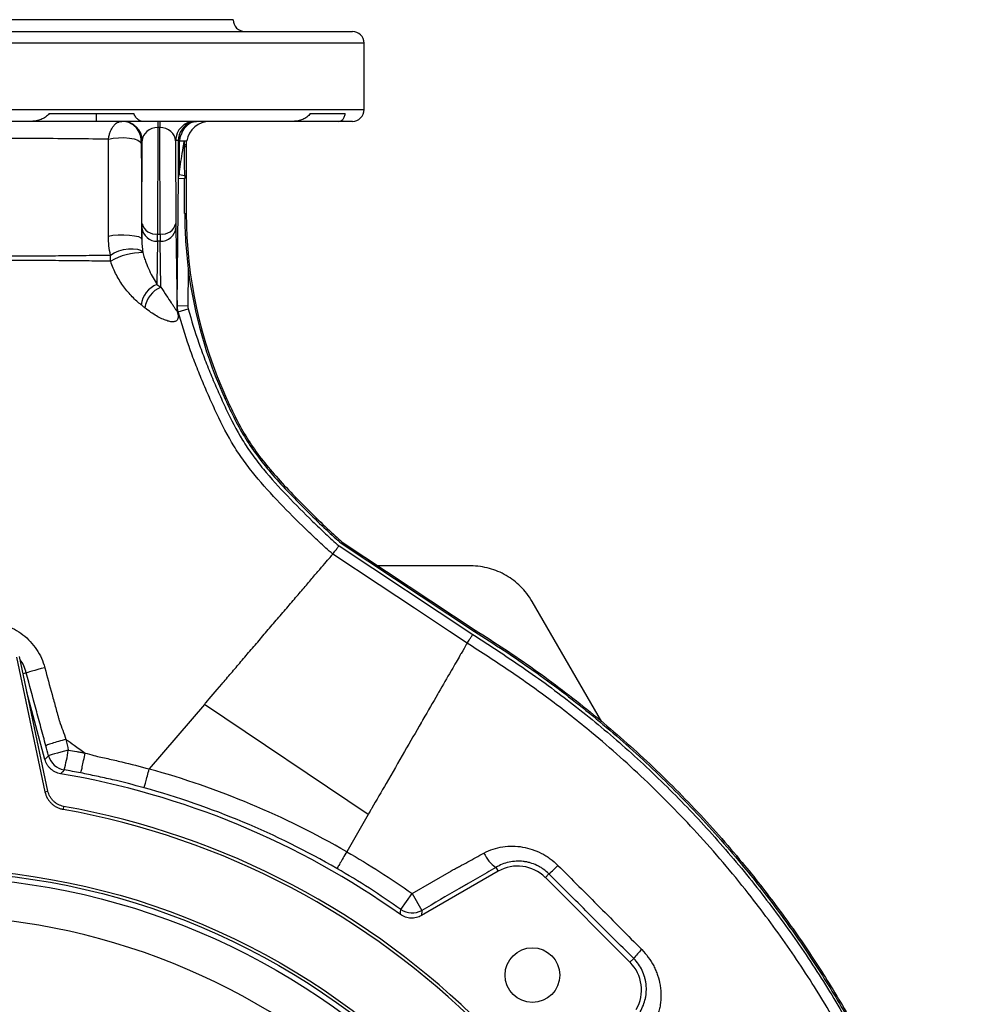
# Model space of a CAD drawing. Header units: millimetres. Extents: x 3529 to 6506, y 5193 to 8895.
# Tile 9 of 9: x 5139 to 6377, y 7636 to 8895. Entities that reach past the tile are written whole.
import ezdxf

# ---------------------------------------------------------------- set-up
doc = ezdxf.new("R2010")
doc.units = ezdxf.units.MM
doc.header["$LTSCALE"] = 5

msp = doc.modelspace()

# ---------------------------------------------------------------- linework, layer by layer
at = {"color": 7, "linetype": 'Continuous', "lineweight": 25}
for p, q in [((5412.2, 8895.3), (5017.2, 8895.3)), ((5017.2, 8880.3), (5564.7, 8880.3)), ((5579.7, 8780.3), (5579.7, 8865.3)), ((5176.9, 8775.3), (5285, 8775.3)), ((5236.7, 8775.3), (5236.7, 8765.3)), ((5510.9, 8775.3), (5555.7, 8775.3)), ((5154.2, 8765.3), (4880.2, 8765.3)), ((5236.7, 8765.3), (5154.2, 8765.3)), ((5275.1, 8765.3), (5236.7, 8765.3)), ((5295.2, 8765.3), (5291.5, 8765.3)), ((5488.9, 8765.3), (5295.2, 8765.3)), ((5316, 8757.4), (5315.5, 8621.2)), ((5316, 8765.3), (5316, 8757.4)), ((5318.4, 8757.4), (5316, 8757.4)), ((5318.4, 8765.3), (5318.4, 8757.4)), ((5318.9, 8621.2), (5318.4, 8757.4)), ((5547.3, 8765.3), (5488.9, 8765.3)), ((5564.7, 8765.3), (5547.3, 8765.3)), ((5295.9, 8740.6), (5294.6, 8740.6)), ((5295.5, 8634.6), (5295.9, 8740.6)), ((5338.5, 8740.6), (5338.9, 8634.6)), ((5342, 8740.6), (5338.5, 8740.6)), ((5349.6, 8740), (5349.7, 8740)), ((5352.2, 8736.3), (5352.2, 8647.5)), ((5340.7, 8529.7), (5342.3, 8692.5)), ((5342.3, 8692.5), (5350.2, 8692.4)), ((5342.9, 8697.3), (5350.2, 8696.2)), ((5350.2, 8647.5), (5352.2, 8647.5)), ((5295.3, 8614.5), (5295.5, 8629.1)), ((5338.9, 8629.1), (5340.5, 8523.3)), ((5315.5, 8621.2), (5318.9, 8621.2)), ((5315.5, 8612), (5314.7, 8556.8)), ((5318.9, 8612), (5315.5, 8612)), ((5319.8, 8553.1), (5318.9, 8612)), ((5354.7, 8576.5), (5354.2, 8529.5)), ((5340.7, 8529.7), (5354.2, 8529.5)), ((5341.9, 8521.8), (5354.7, 8525.3)), ((5402, 8409.9), (5403.8, 8410.7)), ((5550.5, 8225.6), (5551.7, 8227.2)), ((5550.5, 8225.6), (5720.8, 8112.8)), ((5551.7, 8227.2), (5721.9, 8114.4)), ((5547.6, 8222.3), (5718.8, 8108.9)), ((5715.8, 8196.6), (5597.8, 8196.6)), ((5883.7, 7997.1), (5794.9, 8151)), ((5720.8, 8112.8), (5721.9, 8114.4)), ((5710.4, 8095.9), (5710.4, 8095.9)), ((5134.8, 8079.8), (5171.4, 7907.7)), ((5175.2, 7908.5), (5138.7, 8080.6)), ((5171.4, 7948.9), (5148.3, 8035.3)), ((5375.4, 8019.4), (5304.8, 7936.9)), ((5585, 7878.8), (5375.4, 8019.4)), ((5171.4, 7948.9), (5175.9, 7953.9)), ((5195.3, 7889.1), (5194.6, 7885.3)), ((5585, 7878.8), (5557.5, 7831.1)), ((5585, 7878.8), (5585, 7878.8)), ((5748.3, 7811), (5751.2, 7806)), ((5641, 7777.6), (5691.4, 7806.7)), ((5751.2, 7806), (5653.2, 7749.4)), ((5816.2, 7802.7), (5811.6, 7798.1)), ((5919.9, 7689.7), (5811.6, 7798.1)), ((5626.6, 7757.2), (5641, 7777.6)), ((5641, 7777.6), (5653.5, 7756)), ((5653.5, 7756), (5653.2, 7749.4)), ((5924.7, 7694.4), (5919.9, 7689.7))]:
    msp.add_line(p, q, dxfattribs=at)
at = {"color": 8, "linetype": 'Continuous', "lineweight": 25}
for p, q in [((5579.7, 8865.3), (4454.7, 8865.3)), ((4454.7, 8780.3), (5579.7, 8780.3)), ((5147.5, 8059.7), (5143.3, 8058.6)), ((5171.4, 7907.7), (5175.2, 7908.5))]:
    msp.add_line(p, q, dxfattribs=at)
at = {"color": 7, "linetype": 'Continuous', "lineweight": 25, "flags": 128}
for points in [[(5367, 8765.3), (5362.2, 8764.9), (5357.9, 8763.6)], [(5252.6, 8742.4), (5258.5, 8743.7), (5265.3, 8744.4), (5272.5, 8744.5), (5279.4, 8744), (5285.5, 8742.8), (5290.3, 8741.1), (5293.4, 8739), (5294.6, 8736.8)], [(5252.5, 8618.4), (5258.4, 8619.5), (5265.2, 8620.1), (5272.5, 8620.3), (5279.6, 8619.9), (5285.9, 8619), (5290.9, 8617.8), (5294.1, 8616.2), (5295.3, 8614.5)], [(5255.2, 8594.3), (5260.1, 8597.1), (5265.8, 8599.5), (5272, 8601.2), (5278.4, 8602.2), (5284.4, 8602.4), (5289.6, 8601.8), (5293.8, 8600.4), (5296.6, 8598.4)], [(5711.5, 8097.8), (5689, 8112.7), (5644, 8142.6), (5598.9, 8172.4), (5539.6, 8211.7)], [(5171.2, 8066.4), (5166.7, 8065.2), (5162.3, 8064), (5158.3, 8062.9), (5154.8, 8061.9), (5151.8, 8061), (5149.6, 8060.4), (5148.1, 8059.9), (5147.5, 8059.7)], [(5201.2, 7960.8), (5196.5, 7959.5), (5191.9, 7958.3), (5187.6, 7957.1), (5183.8, 7956.1), (5180.7, 7955.2), (5178.2, 7954.6), (5176.6, 7954.1), (5175.9, 7953.9)], [(5195.8, 7935.8), (5193.8, 7933.4), (5191.4, 7930.8)], [(5626.2, 7750.7), (5626.4, 7753.8), (5626.6, 7757.2)]]:
    msp.add_lwpolyline(points, dxfattribs=at)
at = {"color": 7, "linetype": 'Continuous', "lineweight": 25}
for centre, radius in [((5017.2, 6895.3), 914.7), ((5017.2, 6895.3), 910.9), ((5017.2, 6895.3), 904), ((5795, 7673.2), 35)]:
    msp.add_circle(centre, radius, dxfattribs=at)
for centre, radius, start, end in [((5427.2, 8895.3), 15, 180, 270), ((5564.7, 8865.3), 15, 0, 90), ((5564.7, 8780.3), 15, 270, 0), ((5269.6, 8740.3), 25, 42.8162, 89.9992), ((5270.9, 8740.3), 25, 0.5706, 89.9971), ((5363.5, 8740.3), 25, 90.0029, 179.4294), ((5382.5, 8735.3), 30, 90.0924, 170.6171), ((5350.3, 8736), 8.05, 150.4621, 177.6262), ((5921.4, 8647.5), 569.2, 180, 204.5802), ((5313, 8639), 17.9, 193.9371, 278.2536), ((5314.3, 8630.9), 18.9, 185.4049, 273.4584), ((5321.5, 8639), 17.9, 261.7464, 346.0629), ((5320.1, 8630.9), 18.9, 266.5416, 354.5951), ((5297, 8514.5), 83, 90.1701, 120.0224), ((5921.4, 8647.5), 571.2, 187.1365, 204.5802), ((5327, 8526.4), 32.8, 112.0139, 172.7005), ((5331.5, 8522.9), 32.4, 111.1679, 173.2774), ((5358, 8523.3), 17.5, 180.1317, 203.3421), ((5024.4, 7985.4), 178.5, 343.8572, 352.0873), ((5200.1, 7960.4), 25, 195.1082, 260.1497), ((5017.2, 6895.3), 1080.5, 60, 74.562), ((5017.2, 6895.3), 1050, 54.5497, 80.4503), ((5017.2, 6895.3), 1055.6, 60, 74.562), ((5017.2, 6895.3), 1005.7, 10.1602, 79.8398), ((5017.2, 6895.3), 1009.6, 10.1602, 79.8398), ((5772.7, 7846.8), 43.3, 203.8902, 235.6792), ((5776.2, 7762.7), 50, 45, 120), ((5655.8, 7982.1), 240.7, 311.7947, 315.5415), ((5017.2, 6895.3), 854.2, 281.2086, 263.8476), ((5641, 7777.7), 25, 234.848, 299.8918), ((6007.4, 7630.3), 104.7, 133.8121, 142.2597), ((5884.6, 7654.3), 50, 330, 45)]:
    msp.add_arc(centre, radius, start, end, dxfattribs=at)
at = {"color": 8, "linetype": 'Continuous', "lineweight": 25}
for centre, start, end in [((5269.6, 8740.3), 0.573, 42.8162), ((5367, 8740.3), 111.4174, 179.428)]:
    msp.add_arc(centre, 25, start, end, dxfattribs=at)
at = {"color": 7, "linetype": 'Continuous', "lineweight": 25}
for centre, major_axis, ratio, start_param, end_param in [((5315.9, 8740.3), (20, 0.5), 0.852321, 1.545236, 3.098749), ((5318.5, 8740.3), (20, -0.5), 0.852321, 0.042844, 1.596356), ((5349.5, 8063.9), (0, 1350.3), 0.000523, 5.159308, 5.196563), ((5295, 8655.1), (-0.3, 30), 0.014297, 3.665048, 3.961754), ((5339.4, 8655.1), (0.3, 30), 0.014297, 2.321431, 2.618137), ((5315, 8655.3), (-0.3, 50), 0.008579, 3.66514, 3.961846), ((5319.4, 8655.3), (0.3, 50), 0.008579, 2.321339, 2.618045)]:
    msp.add_ellipse(centre, major_axis=major_axis, ratio=ratio, start_param=start_param, end_param=end_param, dxfattribs=at)
for points, knots in [([(5176.9, 8775.3), (5176.3, 8774.4), (5175.5, 8773.6), (5173.9, 8772.1), (5173, 8771.4), (5170.3, 8769.6), (5168.3, 8768.6), (5164.4, 8767), (5162.3, 8766.4), (5158.3, 8765.6), (5156.2, 8765.3), (5154.2, 8765.3)], [0, 0, 0, 0, 0.125, 0.125, 0.25, 0.25, 0.5, 0.5, 0.75, 0.75, 1, 1, 1, 1]), ([(5295.2, 8765.3), (5294.8, 8765.3), (5294.5, 8765.4), (5293.7, 8765.6), (5293.3, 8765.8), (5292.1, 8766.4), (5291.2, 8767), (5289.9, 8768.2), (5289.4, 8768.6), (5288.5, 8769.6), (5288, 8770.2), (5287.1, 8771.4), (5286.6, 8772.1), (5285.8, 8773.6), (5285.4, 8774.4), (5285, 8775.3)], [0, 0, 0, 0, 0.125, 0.125, 0.25, 0.25, 0.5, 0.5, 0.625, 0.625, 0.75, 0.75, 0.875, 0.875, 1, 1, 1, 1]), ([(5510.9, 8775.3), (5510.3, 8774.4), (5509.7, 8773.6), (5508.2, 8772.1), (5507.4, 8771.4), (5504.9, 8769.6), (5503.1, 8768.6), (5499.3, 8767), (5497.3, 8766.4), (5493.2, 8765.6), (5491.1, 8765.3), (5488.9, 8765.3)], [0, 0, 0, 0, 0.125, 0.125, 0.25, 0.25, 0.5, 0.5, 0.75, 0.75, 1, 1, 1, 1]), ([(5547.3, 8765.3), (5547.8, 8765.3), (5548.3, 8765.4), (5549.3, 8765.6), (5549.7, 8765.8), (5551, 8766.4), (5551.8, 8767), (5552.9, 8768.2), (5553.2, 8768.6), (5553.9, 8769.6), (5554.1, 8770.2), (5554.7, 8771.4), (5554.9, 8772.1), (5555.3, 8773.6), (5555.5, 8774.4), (5555.7, 8775.3)], [0, 0, 0, 0, 0.125, 0.125, 0.25, 0.25, 0.5, 0.5, 0.625, 0.625, 0.75, 0.75, 0.875, 0.875, 1, 1, 1, 1]), ([(5252.6, 8742.4), (5252.8, 8744), (5253.2, 8745.6), (5253.9, 8748.7), (5254.4, 8750.2), (5255.5, 8753), (5256.1, 8754.3), (5257.4, 8756.8), (5258.1, 8758), (5259.7, 8760), (5260.5, 8760.9), (5262.2, 8762.5), (5263, 8763.2), (5265.8, 8764.8), (5267.7, 8765.3), (5269.6, 8765.3)], [0, 0, 0, 0, 0.125, 0.125, 0.25, 0.25, 0.375, 0.375, 0.5, 0.5, 0.625, 0.625, 0.75, 0.75, 1, 1, 1, 1]), ([(5291.5, 8765.3), (5290.5, 8765.3), (5289.4, 8765.3), (5287, 8765.2), (5285.7, 8765.1), (5282.9, 8765.1), (5281.5, 8765.2), (5278.4, 8765.3), (5276.8, 8765.3), (5275.1, 8765.3)], [0, 0, 0, 0, 0.25, 0.25, 0.5, 0.5, 0.75, 0.75, 1, 1, 1, 1]), ([(5367, 8765.3), (5364.4, 8765.3), (5361.8, 8764.8), (5356.7, 8762.6), (5354.2, 8760.9), (5351, 8757.6), (5349.9, 8756.4), (5348, 8753.7), (5347.2, 8752.2), (5345.7, 8749), (5345, 8747.3), (5343.9, 8743.8), (5343.5, 8741.9), (5343.3, 8740)], [0, 0, 0, 0, 0.25, 0.25, 0.5, 0.5, 0.625, 0.625, 0.75, 0.75, 0.875, 0.875, 1, 1, 1, 1]), ([(5366.8, 8765.3), (5364.2, 8765.3), (5361.9, 8765), (5358.9, 8764.1), (5358, 8763.8), (5356.3, 8763.2), (5355.5, 8762.8), (5353.4, 8761.8), (5352.4, 8761.1), (5351.3, 8760.4), (5351, 8760.2), (5350.6, 8759.9), (5350.5, 8759.8), (5350.4, 8759.8), (5350.7, 8760.1), (5351.9, 8761.1), (5352.8, 8761.8), (5355.3, 8763.1), (5356.9, 8763.9), (5359.7, 8764.7), (5360.8, 8764.9), (5363, 8765.2), (5364.1, 8765.3), (5365.4, 8765.3)], [0, 0, 0, 0, 0.125, 0.125, 0.1875, 0.1875, 0.25, 0.25, 0.375, 0.375, 0.4375, 0.4375, 0.5, 0.5, 0.625, 0.625, 0.75, 0.75, 0.875, 0.875, 0.9375, 0.9375, 1, 1, 1, 1]), ([(5252.6, 8742.4), (5239.7, 8742.6), (5225.8, 8742.8), (5195.9, 8743.1), (5180.3, 8743.2), (5147.9, 8743.4), (5131.1, 8743.4), (5109.2, 8743.5), (5104.8, 8743.5), (5096, 8743.6), (5091.5, 8743.6), (5078.2, 8743.6), (5069.3, 8743.7), (5060.4, 8743.7)], [0, 0, 0, 0, 0.25, 0.25, 0.5, 0.5, 0.75, 0.75, 0.8125, 0.8125, 0.875, 0.875, 1, 1, 1, 1]), ([(5252.5, 8618.4), (5252.6, 8639.3), (5252.6, 8660.1), (5252.6, 8701.4), (5252.6, 8722), (5252.6, 8742.4)], [0, 0, 0, 0, 0.5, 0.5, 1, 1, 1, 1]), ([(5294.6, 8740.6), (5294.6, 8740.6), (5294.6, 8740.5), (5294.6, 8740.2), (5294.6, 8740), (5294.6, 8739), (5294.6, 8738.1), (5294.6, 8736.8)], [0, 0, 0, 0, 0.25, 0.25, 0.5, 0.5, 1, 1, 1, 1]), ([(5294.6, 8736.8), (5294.7, 8716.7), (5294.8, 8696.4), (5295, 8655.6), (5295.1, 8635.1), (5295.3, 8614.5)], [0, 0, 0, 0, 0.5, 0.5, 1, 1, 1, 1]), ([(5342.3, 8736.4), (5342.3, 8736.7), (5342.3, 8737), (5342.3, 8737.5), (5342.2, 8737.7), (5342.2, 8738.2), (5342.2, 8738.5), (5342.2, 8739.2), (5342.2, 8739.5), (5342.1, 8740.3), (5342.1, 8740.6), (5342, 8740.6)], [0, 0, 0, 0, 0.0625, 0.0625, 0.125, 0.125, 0.25, 0.25, 0.5, 0.5, 1, 1, 1, 1]), ([(5342.3, 8692.5), (5342.3, 8695.7), (5342.3, 8699), (5342.3, 8705.9), (5342.3, 8709.5), (5342.3, 8720.6), (5342.3, 8728.4), (5342.3, 8736.4)], [0, 0, 0, 0, 0.25, 0.25, 0.5, 0.5, 1, 1, 1, 1]), ([(5343.3, 8740), (5343.2, 8732.3), (5343.1, 8724.9), (5343, 8714.1), (5343, 8710.6), (5342.9, 8703.8), (5342.9, 8700.5), (5342.9, 8697.3)], [0, 0, 0, 0, 0.5, 0.5, 0.75, 0.75, 1, 1, 1, 1]), ([(5342.9, 8697.3), (5344.2, 8706.2), (5345.6, 8715.1), (5347, 8724), (5347.9, 8729.4), (5348.7, 8734.7), (5349.6, 8740)], [0, 0, 0, 0, 0.005400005, 0.005400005, 0.005400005, 0.008635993, 0.008635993, 0.008635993, 0.008635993]), ([(5350.2, 8696.2), (5350.2, 8700), (5350.1, 8703.7), (5350.1, 8711.2), (5350.1, 8715), (5350, 8722.4), (5350, 8726.1), (5349.9, 8731.6), (5349.9, 8733.4), (5349.8, 8736), (5349.8, 8736.9), (5349.8, 8738.1), (5349.7, 8738.5), (5349.7, 8739.3), (5349.7, 8739.7), (5349.7, 8740)], [0, 0, 0, 0, 0.25, 0.25, 0.5, 0.5, 0.75, 0.75, 0.875, 0.875, 0.9375, 0.9375, 0.96875, 0.96875, 1, 1, 1, 1]), ([(5352, 8735.4), (5351.9, 8734.8), (5351.7, 8733.2), (5351.2, 8732.3), (5350.7, 8732.8), (5350.2, 8735.2), (5349.9, 8738.3), (5349.7, 8740)], [0, 0, 0, 0, 0.126607, 0.33542, 0.538566, 0.748515, 1, 1, 1, 1]), ([(5352.1, 8735.4), (5352.1, 8735.9), (5352.4, 8737.5), (5352.7, 8739.1), (5352.9, 8740.2)], [0, 0, 0, 0, 0.302356, 1, 1, 1, 1]), ([(5350.2, 8647.5), (5350.2, 8635.6), (5350.6, 8623.7), (5352.1, 8600.1), (5353.2, 8588.3), (5354.7, 8576.5)], [0, 0, 0, 0, 0.5, 0.5, 1, 1, 1, 1]), ([(5255.2, 8594.3), (5254.4, 8598.1), (5253.8, 8602), (5252.8, 8610.1), (5252.5, 8614.2), (5252.5, 8618.4)], [0, 0, 0, 0, 0.5, 0.5, 1, 1, 1, 1]), ([(5295.3, 8614.5), (5295.3, 8611.6), (5295.4, 8608.8), (5295.9, 8603.5), (5296.2, 8600.9), (5296.6, 8598.4)], [0, 0, 0, 0, 0.5, 0.5, 1, 1, 1, 1]), ([(5128.4, 8593.2), (5140.6, 8593.3), (5152.4, 8593.3), (5175.2, 8593.4), (5186.3, 8593.5), (5202.4, 8593.6), (5207.6, 8593.7), (5217.9, 8593.8), (5222.9, 8593.9), (5237.5, 8594), (5246.7, 8594.1), (5255.2, 8594.3)], [0, 0, 0, 0, 0.25, 0.25, 0.5, 0.5, 0.625, 0.625, 0.75, 0.75, 1, 1, 1, 1]), ([(5296.8, 8597.5), (5297.3, 8595.2), (5297.8, 8593.1), (5299.1, 8589), (5299.7, 8587.1), (5301.9, 8581.3), (5303.4, 8577.8), (5306.5, 8571.1), (5308.2, 8568), (5311.4, 8562.1), (5313.1, 8559.4), (5314.7, 8556.8)], [0, 0, 0, 0, 0.125, 0.125, 0.25, 0.25, 0.5, 0.5, 0.75, 0.75, 1, 1, 1, 1]), ([(5255.5, 8586.3), (5246.9, 8586.5), (5237.7, 8586.6), (5218, 8586.8), (5207.8, 8586.9), (5186.5, 8587.1), (5175.4, 8587.2), (5158.2, 8587.3), (5152.3, 8587.3), (5140.4, 8587.4), (5134.4, 8587.4), (5128.3, 8587.4)], [0, 0, 0, 0, 0.25, 0.25, 0.5, 0.5, 0.75, 0.75, 0.875, 0.875, 1, 1, 1, 1]), ([(5294.5, 8530.6), (5290.7, 8533.6), (5286.9, 8537), (5281.3, 8542.8), (5279.5, 8544.8), (5275.8, 8549.1), (5274.1, 8551.3), (5268.9, 8558.3), (5265.7, 8563.3), (5261.4, 8571.5), (5260, 8574.4), (5257.6, 8580.2), (5256.5, 8583.2), (5255.5, 8586.3)], [0, 0, 0, 0, 0.25, 0.25, 0.375, 0.375, 0.5, 0.5, 0.75, 0.75, 0.875, 0.875, 1, 1, 1, 1]), ([(5319.8, 8553.1), (5322.2, 8549.2), (5324.6, 8545.6), (5329, 8539), (5331, 8536), (5333.8, 8532), (5334.7, 8530.7), (5336.3, 8528.3), (5337, 8527.2), (5338, 8525.7), (5338.3, 8525.2), (5338.9, 8524.4), (5339.2, 8524), (5339.7, 8523.4), (5339.9, 8523.1), (5340.2, 8522.9), (5340.3, 8522.9), (5340.4, 8522.9), (5340.5, 8523), (5340.5, 8523.3)], [0, 0, 0, 0, 0.25, 0.25, 0.5, 0.5, 0.625, 0.625, 0.75, 0.75, 0.8125, 0.8125, 0.875, 0.875, 0.9375, 0.9375, 0.96875, 0.96875, 1, 1, 1, 1]), ([(5341.9, 8516.4), (5341.9, 8514.9), (5341.8, 8513.9), (5341.3, 8512.1), (5340.9, 8511.5), (5340, 8510.4), (5339.5, 8510), (5338.4, 8509.4), (5337.8, 8509.2), (5335.8, 8508.8), (5334.3, 8508.8), (5331, 8509.3), (5329.1, 8509.7), (5325.2, 8511), (5323.1, 8511.8), (5318.8, 8513.8), (5316.5, 8515), (5309.4, 8519.1), (5304.5, 8522.5), (5299.3, 8526.7)], [0, 0, 0, 0, 0.0625, 0.0625, 0.125, 0.125, 0.1875, 0.1875, 0.25, 0.25, 0.375, 0.375, 0.5, 0.5, 0.625, 0.625, 0.75, 0.75, 1, 1, 1, 1]), ([(5539.6, 8211.7), (5536.6, 8214.3), (5533.7, 8216.9), (5527.9, 8222.1), (5525, 8224.8), (5516.3, 8232.8), (5510.7, 8238.2), (5493.8, 8254.6), (5482.7, 8265.7), (5461.1, 8288.4), (5450.5, 8300), (5435.5, 8318.2), (5430.7, 8324.4), (5421.5, 8337.1), (5417.2, 8343.5), (5405.1, 8363.3), (5398, 8377.1), (5388.1, 8398.1), (5384.9, 8405.2), (5378.6, 8419.3), (5375.5, 8426.4), (5369.5, 8440.8), (5366.6, 8448), (5361, 8462.5), (5358.3, 8469.8), (5350.7, 8491.9), (5346.1, 8506.8), (5341.9, 8521.8)], [0, 0, 0, 0, 0.03125, 0.03125, 0.0625, 0.0625, 0.125, 0.125, 0.25, 0.25, 0.375, 0.375, 0.4375, 0.4375, 0.5, 0.5, 0.625, 0.625, 0.6875, 0.6875, 0.75, 0.75, 0.8125, 0.8125, 0.875, 0.875, 1, 1, 1, 1]), ([(5354.7, 8525.3), (5358.8, 8510.7), (5363.3, 8496.1), (5370.7, 8474.6), (5373.4, 8467.5), (5378.8, 8453.3), (5381.6, 8446.2), (5387.5, 8432.2), (5390.5, 8425.3), (5396.7, 8411.4), (5399.8, 8404.5), (5409.4, 8384), (5416.3, 8370.5), (5428.1, 8351.1), (5432.3, 8344.8), (5441.2, 8332.5), (5445.9, 8326.4), (5460.6, 8308.6), (5470.9, 8297.3), (5492.1, 8275.1), (5502.9, 8264.3), (5519.4, 8248.2), (5524.9, 8243), (5533.3, 8235.1), (5536.1, 8232.5), (5541.8, 8227.4), (5544.7, 8224.8), (5547.6, 8222.3)], [0, 0, 0, 0, 0.125, 0.125, 0.1875, 0.1875, 0.25, 0.25, 0.3125, 0.3125, 0.375, 0.375, 0.5, 0.5, 0.5625, 0.5625, 0.625, 0.625, 0.75, 0.75, 0.875, 0.875, 0.9375, 0.9375, 0.96875, 0.96875, 1, 1, 1, 1]), ([(5402, 8409.9), (5410, 8392.3), (5418.5, 8375), (5433.3, 8351), (5438.7, 8343.3), (5450.2, 8328), (5456.4, 8320.4), (5469.7, 8305.1), (5476.8, 8297.4), (5492, 8281.6), (5500, 8273.4), (5516, 8257.6), (5523.9, 8249.9), (5538.4, 8236.3), (5545.1, 8230.3), (5550.4, 8225.7), (5550.4, 8225.7), (5550.4, 8225.7), (5550.5, 8225.6)], [0.6722839, 0.6722839, 0.6722839, 0.6722839, 0.7537843, 0.7537843, 0.7945345, 0.7945345, 0.8352847, 0.8352847, 0.8760349, 0.8760349, 0.9167851, 0.9167851, 0.9575353, 0.9575353, 0.9982855, 0.9982855, 0.9982855, 0.998523, 0.998523, 0.998523, 0.998523]), ([(5403.8, 8410.7), (5411.8, 8393.2), (5420.2, 8375.9), (5435, 8352.1), (5440.3, 8344.4), (5451.7, 8329.2), (5457.9, 8321.7), (5471.2, 8306.5), (5478.3, 8298.8), (5493.4, 8282.9), (5501.4, 8274.8), (5517.4, 8259), (5525.3, 8251.3), (5539.8, 8237.7), (5546.4, 8231.7), (5551.7, 8227.2)], [0.6722839, 0.6722839, 0.6722839, 0.6722839, 0.7537843, 0.7537843, 0.7945345, 0.7945345, 0.8352847, 0.8352847, 0.8760349, 0.8760349, 0.9167851, 0.9167851, 0.9575353, 0.9575353, 0.9982855, 0.9982855, 0.9982855, 0.9982855]), ([(5539.6, 8211.7), (5539.8, 8211.9), (5540.1, 8212.4), (5541.1, 8213.7), (5541.7, 8214.5), (5542.8, 8215.9), (5543.2, 8216.4), (5544, 8217.5), (5544.4, 8218.1), (5545.3, 8219.3), (5545.8, 8219.9), (5546.7, 8221.1), (5547.2, 8221.7), (5547.6, 8222.3)], [0, 0, 0, 0, 0.25, 0.25, 0.5, 0.5, 0.625, 0.625, 0.75, 0.75, 0.875, 0.875, 1, 1, 1, 1]), ([(5375.4, 8019.4), (5376, 8020.2), (5376.7, 8021), (5377.6, 8022), (5382.3, 8027.6), (5389.7, 8036.3), (5401.5, 8050), (5405.5, 8054.7), (5413.7, 8064.3), (5417.9, 8069.2), (5426.5, 8079.3), (5430.8, 8084.4), (5439.7, 8094.7), (5444.1, 8099.9), (5453.2, 8110.5), (5457.7, 8115.8), (5466.7, 8126.4), (5471.2, 8131.7), (5480.2, 8142.1), (5484.6, 8147.3), (5493.2, 8157.3), (5497.4, 8162.2), (5505.4, 8171.6), (5509.2, 8176.1), (5516.5, 8184.6), (5519.8, 8188.6), (5526, 8195.8), (5528.8, 8199.1), (5533.7, 8204.8), (5535.8, 8207.2), (5538.3, 8210.1), (5539, 8211), (5539.6, 8211.7)], [0.92458016, 0.92458016, 0.92458016, 0.92458016, 0.92644631, 0.92644631, 0.92644631, 0.93686297, 0.93686297, 0.94207131, 0.94207131, 0.94727964, 0.94727964, 0.95248797, 0.95248797, 0.95769631, 0.95769631, 0.96290464, 0.96290464, 0.96811297, 0.96811297, 0.97332131, 0.97332131, 0.97852964, 0.97852964, 0.98373797, 0.98373797, 0.98894631, 0.98894631, 0.99415464, 0.99415464, 0.99936297, 0.99936297, 1.00186615, 1.00186615, 1.00186615, 1.00186615]), ([(5794.9, 8151), (5792.7, 8154.8), (5787.9, 8161.7), (5780.1, 8170.5), (5771.4, 8178.1), (5764.9, 8182.4), (5758, 8186.4), (5751, 8189.8), (5740.1, 8193.6), (5728.6, 8196), (5720.3, 8196.6), (5715.8, 8196.6)], [0.32739495, 0.32739495, 0.32739495, 0.32739495, 0.32887954, 0.33036414, 0.33184874, 0.33333333, 0.33333333, 0.33481793, 0.33630253, 0.33778712, 0.33927172, 0.33927172, 0.33927172, 0.33927172]), ([(5095, 8124.4), (5099.3, 8124.5), (5103.6, 8124.2), (5112.1, 8123), (5116.3, 8122), (5124.5, 8119.3), (5128.5, 8117.6), (5136, 8113.6), (5139.6, 8111.2), (5146.5, 8106), (5149.7, 8103.1), (5155.5, 8096.8), (5158.2, 8093.4), (5163, 8086.2), (5165.1, 8082.4), (5168.6, 8074.6), (5170.1, 8070.6), (5171.2, 8066.4)], [0, 0, 0, 0, 0.125, 0.125, 0.25, 0.25, 0.375, 0.375, 0.5, 0.5, 0.625, 0.625, 0.75, 0.75, 0.875, 0.875, 1, 1, 1, 1]), ([(5720.8, 8112.8), (5733.5, 8104.7), (5758.9, 8088.6), (5808.6, 8054.7), (5868.5, 8009), (5937.2, 7949.4), (6002.2, 7885), (6059.2, 7820.5), (6108.7, 7757.3), (6151.4, 7696.3), (6191.2, 7632.6), (6227.6, 7566), (6260.2, 7496.7), (6288.7, 7426.2), (6313.1, 7354.7), (6333.5, 7282.5), (6350.1, 7208.6), (6362.6, 7133.2), (6371.1, 7056.6), (6375.2, 6979.8), (6375, 6903.2), (6370.5, 6827), (6361.7, 6750.4), (6348.3, 6673.6), (6330.4, 6597.1), (6308.5, 6522.7), (6282.6, 6450.8), (6253.2, 6381.5), (6219.6, 6313.2), (6181.7, 6246.3), (6139.5, 6181.2), (6094.5, 6119.5), (6046.5, 6061.9), (6013.5, 6024.7), (5995.4, 6007.3), (5995, 6006.9)], [0, 0, 0, 0, 0.018507, 0.037011, 0.074103, 0.111193, 0.148923, 0.186652, 0.217185, 0.24774, 0.278273, 0.309686, 0.341129, 0.372549, 0.403322, 0.434117, 0.464889, 0.496522, 0.52818, 0.559812, 0.591131, 0.622476, 0.653795, 0.686049, 0.718331, 0.750585, 0.781482, 0.812404, 0.843301, 0.875134, 0.906995, 0.938829, 0.969069, 0.999332, 1, 1, 1, 1]), ([(5721.9, 8114.4), (5734.6, 8106.4), (5760, 8090.3), (5809.7, 8056.3), (5869.6, 8010.6), (5938.3, 7951.1), (6003.3, 7886.7), (6060.4, 7822.2), (6109.9, 7759), (6152.7, 7698), (6192.6, 7634.2), (6229.1, 7567.5), (6261.7, 7498.1), (6290.3, 7427.5), (6314.8, 7355.9), (6335.2, 7283.7), (6351.8, 7209.7), (6364.5, 7134.2), (6373, 7057.4), (6377.1, 6980.6), (6377, 6903.9), (6372.5, 6827.5), (6363.7, 6750.8), (6350.4, 6673.9), (6332.5, 6597.3), (6310.5, 6522.8), (6284.7, 6450.7), (6255.3, 6381.3), (6221.6, 6312.9), (6183.7, 6245.9), (6141.6, 6180.6), (6096.5, 6118.9), (6048.5, 6061.2), (6014.8, 6023.3), (5996.1, 6005.2), (5995, 6004.2)], [0, 0, 0, 0, 0.018466, 0.036928, 0.073938, 0.110946, 0.148589, 0.186233, 0.216736, 0.24726, 0.277764, 0.309145, 0.340556, 0.371945, 0.402693, 0.433465, 0.464214, 0.495822, 0.527455, 0.559063, 0.590358, 0.621678, 0.652973, 0.685202, 0.717459, 0.749688, 0.780562, 0.81146, 0.842333, 0.874143, 0.90598, 0.93779, 0.968008, 0.99825, 1, 1, 1, 1]), ([(5711.5, 8097.8), (5711.6, 8098.1), (5711.9, 8098.5), (5712.8, 8099.9), (5713.4, 8100.7), (5714.7, 8102.7), (5715.5, 8103.9), (5717.1, 8106.3), (5717.9, 8107.6), (5718.8, 8108.9)], [0, 0, 0, 0, 0.25, 0.25, 0.5, 0.5, 0.75, 0.75, 1, 1, 1, 1]), ([(5711.5, 8097.8), (5711.2, 8097.4), (5711, 8097), (5710.6, 8096.3), (5710.5, 8096.1), (5710.4, 8095.9)], [0.621092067, 0.621092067, 0.621092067, 0.621092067, 0.625, 0.625, 0.626603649, 0.626603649, 0.626603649, 0.626603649]), ([(5703.8, 8084.6), (5703.6, 8084.3), (5703.4, 8083.9), (5702.9, 8083), (5702.6, 8082.5), (5702.3, 8082)], [0.648452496, 0.648452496, 0.648452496, 0.648452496, 0.65, 0.65, 0.652273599, 0.652273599, 0.652273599, 0.652273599]), ([(5171.2, 8066.4), (5174.2, 8054.9), (5177.3, 8043.5), (5182, 8026.4), (5183.6, 8020.7), (5185.9, 8012.2), (5186.7, 8009.3), (5187.9, 8005), (5188.5, 8002.9), (5189.2, 8000.4), (5189.5, 7999.1), (5189.7, 7998.5), (5189.8, 7998.3), (5189.8, 7998.1), (5189.8, 7998), (5189.9, 7997.9)], [0, 0, 0, 0, 0.5, 0.5, 0.75, 0.75, 0.875, 0.875, 0.9375, 0.96875, 0.984375, 0.992188, 0.996094, 0.996094, 1, 1, 1, 1]), ([(5691.4, 8063), (5691.2, 8062.8), (5691.1, 8062.6), (5691, 8062.3), (5691, 8062.3), (5691, 8062.3)], [0.6743310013, 0.6743310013, 0.6743310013, 0.6743310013, 0.675, 0.675, 0.6750455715, 0.6750455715, 0.6750455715, 0.6750455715]), ([(5172.6, 7966.5), (5170.4, 7974.3), (5168.4, 7982), (5165.2, 7993.7), (5164.2, 7997.6), (5162.1, 8005.3), (5161.1, 8009.2), (5155.8, 8028.6), (5151.7, 8044.2), (5147.5, 8059.7)], [0, 0, 0, 0, 0.25, 0.25, 0.375, 0.375, 0.5, 0.5, 1, 1, 1, 1]), ([(5674.9, 8034.5), (5674.7, 8034.2), (5674.5, 8033.8), (5674.1, 8033.2), (5674, 8032.9), (5673.9, 8032.7)], [0.69912219, 0.69912219, 0.69912219, 0.69912219, 0.7, 0.7, 0.70054198, 0.70054198, 0.70054198, 0.70054198]), ([(5654.6, 7999.4), (5654.4, 7999), (5654.2, 7998.6), (5653.6, 7997.6), (5653.3, 7997), (5652.9, 7996.4)], [0.724253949, 0.724253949, 0.724253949, 0.724253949, 0.725, 0.725, 0.726247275, 0.726247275, 0.726247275, 0.726247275]), ([(5652.7, 7995.9), (5645.8, 7984.1), (5638.7, 7971.7), (5623.6, 7945.7), (5615.8, 7932), (5601.7, 7907.7), (5595, 7896.1), (5588.5, 7884.8), (5588, 7884)], [0.72652317, 0.72652317, 0.72652317, 0.72652317, 0.75, 0.75, 0.775, 0.775, 0.795, 0.79669844, 0.79669844, 0.79669844, 0.79669844]), ([(5198.3, 7974.8), (5195.1, 7973.9), (5191.9, 7973), (5185.8, 7971.2), (5182.9, 7970.4), (5178.1, 7968.8), (5176.2, 7968.2), (5173.4, 7967.1), (5172.7, 7966.7), (5172.6, 7966.5)], [0, 0, 0, 0, 0.25, 0.25, 0.5, 0.5, 0.75, 0.75, 1, 1, 1, 1]), ([(5198.3, 7974.8), (5201.9, 7972.3), (5210, 7966.5), (5218.1, 7960.6), (5222.7, 7957.3)], [0, 0, 0, 0, 0.433186, 1, 1, 1, 1]), ([(5201.2, 7960.8), (5204.8, 7960.3), (5208.4, 7959.7), (5213.8, 7958.8), (5215.6, 7958.5), (5219.2, 7957.9), (5221, 7957.6), (5222.8, 7957.3)], [0, 0, 0, 0, 0.5, 0.5, 0.75, 0.75, 1, 1, 1, 1]), ([(5191.4, 7930.8), (5189, 7931.2), (5186.8, 7931.9), (5183.6, 7933.5), (5182.5, 7934.1), (5180.6, 7935.4), (5179.6, 7936.1), (5177.9, 7937.7), (5177.1, 7938.6), (5175.5, 7940.4), (5174.9, 7941.4), (5173, 7944.4), (5172.1, 7946.6), (5171.4, 7948.9)], [0, 0, 0, 0, 0.25, 0.25, 0.375, 0.375, 0.5, 0.5, 0.625, 0.625, 0.75, 0.75, 1, 1, 1, 1]), ([(5217.1, 7931.8), (5217.2, 7932), (5217.5, 7932.8), (5218.2, 7935.5), (5218.7, 7937.4), (5219.7, 7942.1), (5220.3, 7944.9), (5221.5, 7950.9), (5222.2, 7954.1), (5222.8, 7957.3)], [0, 0, 0, 0, 0.25, 0.25, 0.5, 0.5, 0.75, 0.75, 1, 1, 1, 1]), ([(5234, 7954), (5239.9, 7952.7), (5245.9, 7951.4), (5257.7, 7948.8), (5263.7, 7947.4), (5281.4, 7943.1), (5293.1, 7940.1), (5304.8, 7936.9)], [0, 0, 0, 0, 0.25, 0.25, 0.5, 0.5, 1, 1, 1, 1]), ([(5298.2, 7912.8), (5298.2, 7913), (5298.4, 7913.7), (5299.2, 7916.3), (5299.7, 7918.1), (5300.9, 7922.5), (5301.6, 7925.1), (5303.2, 7930.8), (5304, 7933.8), (5304.8, 7936.9)], [0, 0, 0, 0, 0.25, 0.25, 0.5, 0.5, 0.75, 0.75, 1, 1, 1, 1]), ([(5298.2, 7912.8), (5284.8, 7916.5), (5271.4, 7920), (5251.1, 7924.7), (5244.3, 7926.2), (5234.1, 7928.4), (5230.7, 7929.1), (5223.9, 7930.5), (5220.5, 7931.2), (5217.1, 7931.8)], [0, 0, 0, 0, 0.5, 0.5, 0.75, 0.75, 0.875, 0.875, 1, 1, 1, 1]), ([(5171.4, 7907.7), (5172, 7904.9), (5173, 7902.2), (5175.1, 7898.5), (5175.9, 7897.3), (5177.6, 7895), (5178.6, 7894), (5180.6, 7892), (5181.7, 7891.1), (5184, 7889.4), (5185.2, 7888.7), (5187.8, 7887.4), (5189.1, 7886.8), (5191.8, 7885.9), (5193.2, 7885.5), (5194.6, 7885.3)], [0, 0, 0, 0, 0.25, 0.25, 0.375, 0.375, 0.5, 0.5, 0.625, 0.625, 0.75, 0.75, 0.875, 0.875, 1, 1, 1, 1]), ([(5195.3, 7889.1), (5192.9, 7889.6), (5190.5, 7890.3), (5187.2, 7892), (5186.2, 7892.7), (5184.1, 7894.1), (5183.2, 7894.9), (5181.4, 7896.6), (5180.6, 7897.5), (5179.1, 7899.5), (5178.4, 7900.5), (5176.6, 7903.7), (5175.7, 7906.1), (5175.2, 7908.5)], [0, 0, 0, 0, 0.25, 0.25, 0.375, 0.375, 0.5, 0.5, 0.625, 0.625, 0.75, 0.75, 1, 1, 1, 1]), ([(5588, 7884), (5587, 7882.3), (5586.1, 7880.7), (5585.3, 7879.2), (5585.1, 7879), (5585, 7878.8)], [0.796698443, 0.796698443, 0.796698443, 0.796698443, 0.8, 0.8, 0.800497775, 0.800497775, 0.800497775, 0.800497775]), ([(5733.1, 7829.3), (5736.9, 7831.3), (5740.8, 7833), (5748.8, 7835.7), (5752.9, 7836.7), (5761.4, 7838), (5765.6, 7838.3), (5774.1, 7838.2), (5778.3, 7837.8), (5786.8, 7836.3), (5790.9, 7835.3), (5799, 7832.5), (5802.9, 7830.9), (5808.7, 7827.9), (5810.6, 7826.8), (5814.2, 7824.5), (5816, 7823.3), (5821.2, 7819.5), (5824.5, 7816.7), (5827.6, 7813.6)], [0, 0, 0, 0, 0.125, 0.125, 0.25, 0.25, 0.375, 0.375, 0.5, 0.5, 0.625, 0.625, 0.75, 0.75, 0.8125, 0.8125, 0.875, 0.875, 1, 1, 1, 1]), ([(5557.5, 7831.1), (5555.9, 7828.4), (5554.3, 7825.6), (5551.4, 7820.5), (5550, 7818.2), (5547.7, 7814.2), (5546.8, 7812.6), (5545.5, 7810.3), (5545.1, 7809.6), (5545, 7809.5)], [0, 0, 0, 0, 0.25, 0.25, 0.5, 0.5, 0.75, 0.75, 1, 1, 1, 1]), ([(5691.4, 7806.7), (5691.5, 7806.8), (5691.6, 7806.9), (5691.9, 7807), (5692.2, 7807.1), (5692.5, 7807.3), (5693.2, 7807.7), (5693.6, 7807.9), (5694.9, 7808.6), (5695.8, 7809.1), (5698.4, 7810.5), (5700.2, 7811.4), (5705.4, 7814.2), (5708.9, 7816.1), (5719.3, 7821.7), (5726.2, 7825.5), (5733.1, 7829.3)], [0, 0, 0, 0, 0.007812, 0.007812, 0.015625, 0.03125, 0.03125, 0.0625, 0.0625, 0.125, 0.125, 0.25, 0.25, 0.5, 0.5, 1, 1, 1, 1]), ([(5748.3, 7811), (5740.5, 7806.4), (5732.6, 7801.8), (5720.8, 7794.9), (5716.8, 7792.6), (5710.9, 7789.2), (5708.9, 7788), (5705, 7785.7), (5703, 7784.6), (5685.2, 7774.3), (5669.3, 7765.2), (5653.5, 7756)], [0, 0, 0, 0, 0.25, 0.25, 0.375, 0.375, 0.4375, 0.4375, 0.5, 0.5, 1, 1, 1, 1]), ([(5816.2, 7802.7), (5814, 7805), (5811.6, 7807), (5807.7, 7809.7), (5806.4, 7810.5), (5803.7, 7812.1), (5802.3, 7812.9), (5798.1, 7814.9), (5795.2, 7816), (5790.8, 7817.2), (5789.3, 7817.6), (5786.3, 7818.2), (5784.7, 7818.4), (5780.2, 7818.9), (5777.2, 7819), (5771.2, 7818.7), (5768.1, 7818.3), (5762.2, 7817), (5759.4, 7816.1), (5753.7, 7813.9), (5751, 7812.6), (5748.3, 7811)], [0, 0, 0, 0, 0.125, 0.125, 0.1875, 0.1875, 0.25, 0.25, 0.375, 0.375, 0.4375, 0.4375, 0.5, 0.5, 0.625, 0.625, 0.75, 0.75, 0.875, 0.875, 1, 1, 1, 1]), ([(5827.6, 7813.6), (5845.6, 7795.7), (5863.5, 7777.8), (5899.3, 7741.9), (5917.1, 7723.9), (5935, 7705.9)], [0, 0, 0, 0, 0.5, 0.5, 1, 1, 1, 1]), ([(5924.7, 7694.4), (5906.6, 7712.4), (5888.5, 7730.5), (5852.3, 7766.6), (5834.3, 7784.6), (5816.2, 7802.7)], [0, 0, 0, 0, 0.5, 0.5, 1, 1, 1, 1]), ([(5653.2, 7749.4), (5651.1, 7748.2), (5648.9, 7747.3), (5645.4, 7746.5), (5644.2, 7746.3), (5641.9, 7746.1), (5640.7, 7746), (5638.3, 7746.1), (5637.1, 7746.3), (5634.8, 7746.7), (5633.7, 7747), (5630.3, 7748.2), (5628.2, 7749.3), (5626.2, 7750.7)], [0, 0, 0, 0, 0.25, 0.25, 0.375, 0.375, 0.5, 0.5, 0.625, 0.625, 0.75, 0.75, 1, 1, 1, 1]), ([(5935, 7705.9), (5938, 7702.8), (5940.8, 7699.4), (5945.9, 7692.5), (5948.2, 7688.8), (5951.2, 7683), (5952.1, 7681), (5953.8, 7677), (5954.6, 7675), (5956.6, 7668.9), (5957.7, 7664.8), (5958.8, 7658.4), (5959, 7656.3), (5959.4, 7652), (5959.5, 7649.9), (5959.6, 7643.5), (5959.3, 7639.3), (5958.3, 7633), (5957.9, 7630.9), (5956.9, 7626.7), (5956.3, 7624.7), (5954.3, 7618.7), (5952.6, 7614.7), (5950.5, 7611)], [0, 0, 0, 0, 0.125, 0.125, 0.25, 0.25, 0.3125, 0.3125, 0.375, 0.375, 0.5, 0.5, 0.5625, 0.5625, 0.625, 0.625, 0.75, 0.75, 0.8125, 0.8125, 0.875, 0.875, 1, 1, 1, 1]), ([(5932.9, 7626.4), (5934.5, 7629), (5935.9, 7631.8), (5938.1, 7637.4), (5939, 7640.2), (5939.9, 7644.7), (5940.2, 7646.2), (5940.6, 7649.2), (5940.7, 7650.7), (5941, 7655.2), (5940.9, 7658.2), (5940.4, 7662.7), (5940.2, 7664.3), (5939.6, 7667.3), (5939.2, 7668.8), (5938, 7673.2), (5936.9, 7676.1), (5934.2, 7681.8), (5932.6, 7684.6), (5929, 7689.7), (5926.9, 7692.1), (5924.7, 7694.4)], [0, 0, 0, 0, 0.125, 0.125, 0.25, 0.25, 0.3125, 0.3125, 0.375, 0.375, 0.5, 0.5, 0.5625, 0.5625, 0.625, 0.625, 0.75, 0.75, 0.875, 0.875, 1, 1, 1, 1])]:
    msp.add_open_spline(points, degree=3, knots=knots, dxfattribs=at)
for points in [[(5349.6, 8740), (5348, 8740), (5345.9, 8740), (5343.3, 8740)], [(5349.6, 8740.5), (5349.7, 8740.4), (5349.7, 8740.2), (5349.7, 8740)], [(5349.6, 8740), (5349.6, 8740.2), (5349.6, 8740.4), (5349.6, 8740.5)], [(5349.6, 8740.5), (5349.7, 8740.4), (5349.7, 8740.2), (5349.7, 8740)], [(5342.3, 8692.5), (5342.4, 8694.1), (5342.5, 8695.8), (5342.9, 8697.3)], [(5350.2, 8696.2), (5350.2, 8695), (5350.2, 8693.7), (5350.2, 8692.4)], [(5255.5, 8586.3), (5255.2, 8589), (5255.1, 8591.6), (5255.2, 8594.3)], [(5296.6, 8598.4), (5296.6, 8598.1), (5296.7, 8597.8), (5296.8, 8597.5)], [(5314.7, 8556.8), (5316.4, 8555.6), (5318.1, 8554.4), (5319.8, 8553.1)], [(5299.3, 8526.7), (5297.7, 8528), (5296.1, 8529.3), (5294.5, 8530.6)], [(5340.5, 8523.3), (5340.6, 8525.5), (5340.6, 8527.7), (5340.7, 8529.7)], [(5341.9, 8521.8), (5341.1, 8524.4), (5340.7, 8527), (5340.7, 8529.7)], [(5354.2, 8529.5), (5354.2, 8528.1), (5354.4, 8526.7), (5354.7, 8525.3)], [(5341.9, 8521.8), (5341.9, 8520.1), (5341.9, 8518.3), (5341.9, 8516.4)], [(5710.4, 8095.9), (5708.8, 8093.2), (5706.7, 8089.5), (5703.9, 8084.8)], [(5710.4, 8095.9), (5710.4, 8095.9), (5710.4, 8095.9), (5710.4, 8095.9)], [(5702.3, 8081.9), (5699.3, 8076.7), (5695.7, 8070.5), (5691.6, 8063.4)], [(5702.3, 8082), (5702.3, 8081.9), (5702.3, 8081.9), (5702.3, 8081.9)], [(5703.9, 8084.7), (5703.9, 8084.7), (5703.9, 8084.7), (5703.8, 8084.6)], [(5703.9, 8084.8), (5703.9, 8084.7), (5703.9, 8084.7), (5703.9, 8084.7)], [(5690.5, 8061.6), (5686, 8053.6), (5680.7, 8044.6), (5674.9, 8034.5)], [(5691, 8062.3), (5690.8, 8062.1), (5690.7, 8061.8), (5690.5, 8061.6)], [(5691.5, 8063.2), (5691.4, 8063.1), (5691.4, 8063.1), (5691.4, 8063)], [(5691.6, 8063.4), (5691.5, 8063.3), (5691.5, 8063.3), (5691.5, 8063.2)], [(5673.6, 8032.2), (5667.8, 8022.3), (5661.6, 8011.4), (5655, 8000)], [(5673.9, 8032.7), (5673.8, 8032.5), (5673.7, 8032.4), (5673.6, 8032.2)], [(5189.9, 7997.9), (5192.7, 7990.2), (5195.5, 7982.5), (5198.3, 7974.8)], [(5654.9, 7999.8), (5654.8, 7999.7), (5654.7, 7999.5), (5654.6, 7999.4)], [(5655, 8000), (5655, 8000), (5654.9, 7999.9), (5654.9, 7999.8)], [(5652.9, 7996.4), (5652.8, 7996.3), (5652.8, 7996.1), (5652.7, 7996)], [(5652.7, 7996), (5652.7, 7996), (5652.7, 7996), (5652.7, 7995.9)], [(5198.3, 7974.8), (5199.3, 7970.1), (5200.2, 7965.5), (5201.2, 7960.8)], [(5175.9, 7953.9), (5174.8, 7958.1), (5173.7, 7962.3), (5172.6, 7966.5)], [(5222.6, 7957.3), (5226.4, 7956.2), (5230.2, 7955.1), (5234, 7954)], [(5217.1, 7931.8), (5210, 7933.2), (5202.9, 7934.5), (5195.8, 7935.8)], [(5557.5, 7831.1), (5586.3, 7814.5), (5614.1, 7796.6), (5641, 7777.6)], [(5626.6, 7757.2), (5600.3, 7775.8), (5573.2, 7793.2), (5545, 7809.5)]]:
    msp.add_open_spline(points, degree=3, dxfattribs=at)
at = {"color": 8, "linetype": 'Continuous', "lineweight": 25}
for points, knots in [([(5352.5, 8740.3), (5352.6, 8740.3), (5352.9, 8740.1), (5351, 8740.1), (5349.7, 8740)], [0, 0, 0, 0, 0.282433, 1, 1, 1, 1]), ([(5718.8, 8108.9), (5741.5, 8094.2), (5786.9, 8064.8), (5852.1, 8016.5), (5915.1, 7964), (5975.3, 7907.1), (6032.6, 7846.2), (6085.6, 7782.4), (6134.3, 7716.4), (6178.7, 7648.3), (6219.1, 7576.7), (6255.2, 7501.7), (6287, 7423.7), (6313, 7347), (6333.7, 7271.8), (6349.7, 7198.6), (6361.8, 7124), (6369.8, 7048.2), (6373.5, 6971.3), (6373, 6894.6), (6368.1, 6818.4), (6359, 6743), (6345.5, 6667.4), (6327.6, 6592), (6305.2, 6517), (6278.8, 6444.5), (6248.7, 6374.6), (6215.2, 6307.5), (6177.6, 6241.8), (6135.9, 6177.6), (6090, 6115.5), (6043.2, 6058.8), (6010.2, 6024.3), (5995, 6008.4)], [0, 0, 0, 0, 0.033368, 0.066755, 0.100111, 0.1345, 0.16892, 0.203309, 0.23673, 0.270178, 0.303589, 0.338183, 0.372811, 0.407407, 0.438193, 0.469002, 0.499788, 0.531437, 0.563112, 0.594761, 0.626008, 0.65728, 0.688526, 0.720706, 0.752912, 0.785092, 0.815911, 0.846756, 0.877575, 0.909333, 0.941119, 0.972877, 1, 1, 1, 1]), ([(5995, 6028.2), (6006.8, 6040.5), (6035.6, 6070.7), (6077.9, 6122.1), (6122.2, 6181.6), (6163.4, 6244.3), (6201.3, 6309.8), (6235.6, 6378.2), (6265.7, 6448), (6291.7, 6519.1), (6313.4, 6591.1), (6331.3, 6665), (6345.1, 6740.5), (6354.6, 6817.4), (6359.5, 6893.6), (6360.1, 6968.9), (6356.7, 7043), (6349.1, 7117.4), (6337.4, 7192), (6321.3, 7266.6), (6300.7, 7341.5), (6275.4, 7416.4), (6245.2, 7491), (6210.4, 7564.6), (6170.3, 7636.6), (6125, 7706.5), (6082, 7764.9), (6043.3, 7812.7), (5999.9, 7862.2), (5943.3, 7920.3), (5879.2, 7977.6), (5819.8, 8024.4), (5766.5, 8062.5), (5729.8, 8086.1), (5711.5, 8097.8)], [0, 0, 0, 0, 0.021352, 0.052338, 0.083348, 0.114333, 0.146264, 0.178222, 0.210153, 0.241575, 0.273023, 0.304446, 0.336808, 0.369198, 0.401561, 0.432523, 0.46351, 0.494474, 0.52631, 0.558171, 0.590007, 0.623613, 0.657248, 0.690854, 0.725641, 0.76047, 0.795271, 0.816444, 0.837617, 0.877806, 0.917994, 0.945321, 0.972665, 1, 1, 1, 1]), ([(5147.5, 8059.7), (5145.7, 8065.9), (5143.9, 8072.3), (5139.5, 8076.8), (5139.5, 8076.9)], [0, 0, 0, 0, 0.983409, 1, 1, 1, 1])]:
    msp.add_open_spline(points, degree=3, knots=knots, dxfattribs=at)

doc.saveas('drawing.dxf')
